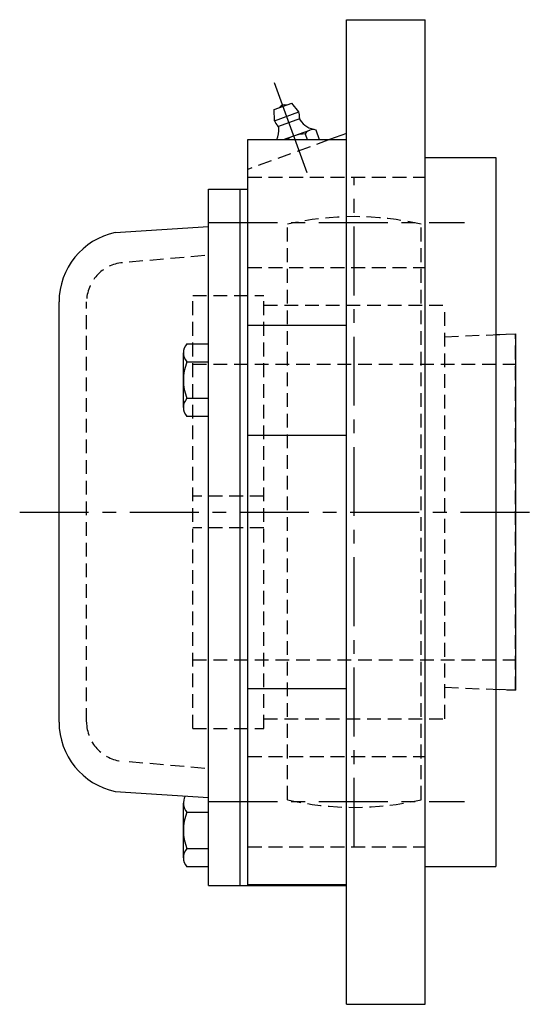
# Model space of a CAD drawing. Extents: x -135 to 306, y -135 to 306.
# Tile 5 of 6: x 175 to 306, y -125 to 125. Entities that reach past the tile are written whole.
import ezdxf

# ---------------------------------------------------------------- set-up
doc = ezdxf.new("R2010")
doc.units = 0
doc.header["$LTSCALE"] = 14
doc.linetypes.add('CENTER', pattern=[2, 1.25, -0.25, 0.25, -0.25])
doc.linetypes.add('HIDDEN', pattern=[0.375, 0.25, -0.125])
doc.layers.get('0').update_dxf_attribs({"linetype": 'CONTINUOUS'})
doc.layers.add('CENTER', color=1, linetype='CENTER')
doc.layers.add('HIDDEN', color=3, linetype='HIDDEN')

msp = doc.modelspace()

# ---------------------------------------------------------------- linework, layer by layer
for p, q in [((258, 125), (278, 125)), ((258, -125), (258, 125)), ((278, -125), (278, 125)), ((239.64, 102.19), (244.15, 103.83)), ((245.92, 101.6), (244.15, 103.83)), ((239.72, 99.34), (239.64, 102.19)), ((239.72, 99.34), (245.92, 101.6)), ((246.05, 99.79), (240.79, 97.87)), ((242.02, 94.54), (248.7, 96.97)), ((247.52, 96), (248.05, 94.54)), ((250.21, 97.04), (251.12, 94.54)), ((258, 96.1), (253.71, 94.54)), ((233, -94.84), (233, 94.54)), ((233, 94.54), (258, 94.54)), ((278, 90), (296, 90)), ((296, 90), (296, -90)), ((223, -94.84), (223, 82)), ((223, 82), (233, 82)), ((231, -94.84), (231, 82)), ((199.29, 70.94), (223, 72.5)), ((185, -53.33), (185, 53.33)), ((233, 47.48), (258, 47.48)), ((296, 45.04), (301, 45.25)), ((301, 45.25), (301, -45.25)), ((217.5, 42.72), (223, 42.72)), ((216.6, 26.56), (216.6, 40.41)), ((217.5, 38.1), (223, 38.1)), ((217.5, 28.87), (223, 28.87)), ((223, 24.25), (217.5, 24.25)), ((233, 19.5), (258, 19.5)), ((233, -44.85), (258, -44.85)), ((301, -45.25), (296, -45.04)), ((199.29, -70.94), (223, -72.5)), ((216.6, -87.77), (216.6, -73.91)), ((217.5, -76.22), (223, -76.22)), ((217.5, -85.46), (223, -85.46)), ((278, -90), (296, -90)), ((223, -90.08), (217.5, -90.08)), ((223, -94.84), (258, -94.84)), ((233, -94.54), (258, -94.54)), ((258, -125), (278, -125))]:
    msp.add_line(p, q)
for centre, radius, start, end in [((242.34, 101.8), 1.59, 74.1961, 145.8039), ((242.82, 100.47), 3.3, 352.9467, 20), ((246.89, 99.97), 0.8, 172.9467, 215.2157), ((242.82, 100.47), 3.3, 200, 227.0533), ((234.84, 97.04), 6, 335.4094, 4.7843), ((240.03, 97.47), 0.8, 4.7843, 47.0533), ((251.14, 102.97), 6, 215.2157, 261.1446), ((247.54, 87.49), 8.51, 90.1808, 124.1099), ((249.49, 94.79), 2.32, 71.4811, 148.5189), ((203, 53.33), 18, 101.9015, 180), ((220, 40.41), 3.4, 137.2653, 222.7347), ((228.83, 33.48), 12.24, 157.8237, 202.1763), ((220, 26.56), 3.4, 137.2653, 222.7347), ((203, -53.33), 18, 180, 258.0985), ((220, -73.91), 3.4, 149.5743, 222.7347), ((228.83, -80.84), 12.24, 157.8237, 202.1763), ((220, -87.77), 3.4, 137.2653, 222.7347)]:
    msp.add_arc(centre, radius, start, end)
at = {"layer": 'CENTER', "linetype": 'CONTINUOUS'}
msp.add_line((248.05, 86.09), (239.74, 108.93), dxfattribs=at)
at = {"layer": 'CENTER'}
for p, q in [((260, -85), (260, 85)), ((223, 73.54), (288, 73.54)), ((175, 0), (306, 0)), ((223, -73.54), (288, -73.54))]:
    msp.add_line(p, q, dxfattribs=at)
at = {"layer": 'HIDDEN'}
for p, q in [((253.71, 94.54), (233, 87)), ((233, 85.04), (278, 85.04)), ((243, -73.05), (243, 73.05)), ((277, -73.05), (277, 73.05)), ((222, 65.09), (201.14, 63.29)), ((233, 62.04), (278, 62.04)), ((219, -55), (219, 55)), ((219, 55), (237, 55)), ((237, -55), (237, 55)), ((192, -53.31), (192, 53.33)), ((237, 52.5), (283, 52.5)), ((283, -52.5), (283, 52.5)), ((283, 44.5), (301, 45.25)), ((301, -45.25), (301, 45.25)), ((219, 37.5), (301, 37.5)), ((237, 4), (219, 4)), ((237, -4), (219, -4)), ((219, -37.5), (301, -37.5)), ((283, -44.5), (301, -45.25)), ((237, -52.5), (283, -52.5)), ((219, -55), (237, -55)), ((233, -62.04), (278, -62.04)), ((222, -65.09), (201.14, -63.29)), ((233, -85.04), (278, -85.04))]:
    msp.add_line(p, q, dxfattribs=at)
for centre, radius, start, end in [((260, 0), 75, 76.8991, 103.1009), ((202, 53.33), 10, 94.9392, 180), ((202, -53.33), 10, 180, 265.0608), ((260, 0), 75, 256.8991, 283.1009)]:
    msp.add_arc(centre, radius, start, end, dxfattribs=at)

doc.saveas('drawing.dxf')
